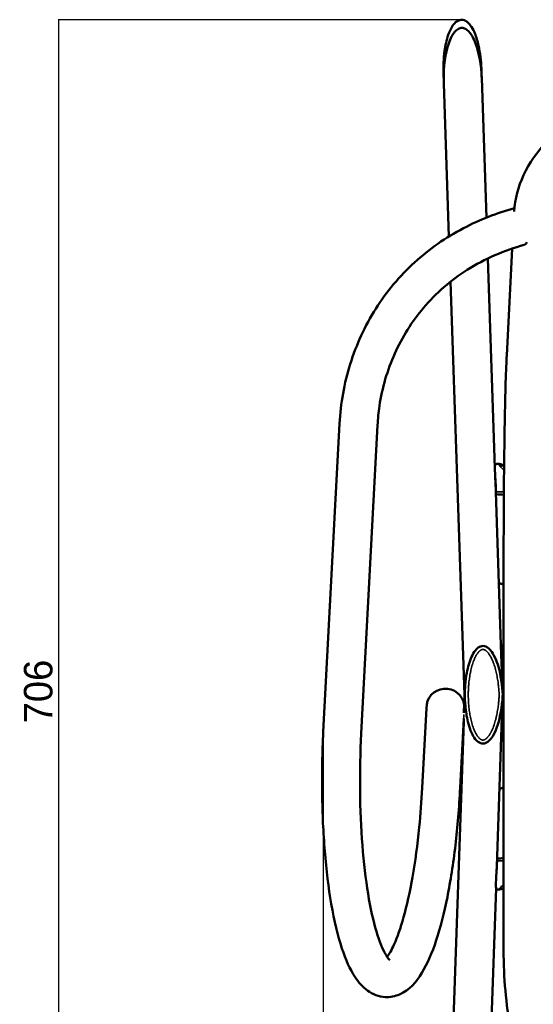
# Model space of a CAD drawing. Header units: millimetres. Extents: x -333 to 1439, y -332 to 1484.
# Tile 2 of 10: x -333 to -63, y -14 to 503. Entities that reach past the tile are written whole.
import ezdxf

# ---------------------------------------------------------------- set-up
doc = ezdxf.new("R2010")
doc.units = ezdxf.units.MM
doc.layers.add('QUOTE', color=252, linetype='Continuous')
doc.layers.add('Visibile (ISO)', color=7, linetype='Continuous', lineweight=50)
doc.layers.add('Visibile sottile (ISO)', color=7, linetype='Continuous', lineweight=35)
doc.dimstyles.get("Standard").update_dxf_attribs({"dimtxt": 15, "dimasz": 0.18, "dimexe": 0.18, "dimexo": 0.0625, "dimgap": 3, "dimtad": 1, "dimdec": 0, "dimzin": 0, "dimdsep": 46, "dimtxsty": 'Standard', "dimblk": 'ARCHTICK', "dimcen": 0.09, "dimadec": 0, "dimazin": 0, "dimtfac": 1, "dimtdec": 0, "dimtofl": 0, "dimtmove": 0, "dimatfit": 3, "dimfxl": 0, "dimtolj": 1, "dimtzin": 0, "dimarcsym": 0})

# ---------------------------------------------------------------- blocks, each defined once
blk = doc.blocks.new('_ArchTick')
at = {"color": 0, "linetype": 'ByBlock', "const_width": 0.15}
blk.add_lwpolyline([(-0.5, -0.5), (0.5, 0.5)], dxfattribs=at)
blk = doc.blocks.new('*D8')
at = {"layer": 'Defpoints', "color": 0}
for p in [(-100.46, 503.17), (-312.55, -202.79), (213, -202.79)]:
    blk.add_point(p, dxfattribs=at)
at = {"layer": 'QUOTE', "color": 0, "lineweight": -2}
for p, q in [((-100.52, 503.17), (-312.73, 503.17)), ((-312.55, 503.17), (-312.55, -202.79)), ((212.94, -202.79), (-312.73, -202.79))]:
    blk.add_line(p, q, dxfattribs=at)
at = {"layer": 'QUOTE', "color": 0, "lineweight": -2, "xscale": 0.18, "yscale": 0.18, "zscale": 0.18}
for p, rotation in [((-312.55, 503.17), 90), ((-312.55, -202.79), 270)]:
    blk.add_blockref('_ArchTick', p, dxfattribs=dict(at, rotation=rotation))
at = {"layer": 'QUOTE', "color": 0, "insert": (-323.05, 150.19), "char_height": 15, "attachment_point": 5, "rotation": 90}
blk.add_mtext('\\A1;706', dxfattribs=at)
blk = doc.blocks.new('*D9')
at = {"layer": 'Defpoints', "color": 0}
for p in [(-173.2, 128.99), (593.2, 128.99), (593.2, -332.1)]:
    blk.add_point(p, dxfattribs=at)
at = {"layer": 'QUOTE', "color": 0, "lineweight": -2}
for p, q in [((-173.2, 128.92), (-173.2, -332.28)), ((593.2, 128.92), (593.2, -332.28)), ((-173.2, -332.1), (593.2, -332.1))]:
    blk.add_line(p, q, dxfattribs=at)
at = {"layer": 'QUOTE', "color": 0, "lineweight": -2, "xscale": 0.18, "yscale": 0.18, "zscale": 0.18, "rotation": 180}
blk.add_blockref('_ArchTick', (-173.2, -332.1), dxfattribs=at)
at = {"layer": 'QUOTE', "color": 0, "lineweight": -2, "xscale": 0.18, "yscale": 0.18, "zscale": 0.18}
blk.add_blockref('_ArchTick', (593.2, -332.1), dxfattribs=at)
at = {"layer": 'QUOTE', "color": 0, "insert": (210, -321.6), "char_height": 15, "attachment_point": 5}
blk.add_mtext('\\A1;766', dxfattribs=at)

msp = doc.modelspace()

# ---------------------------------------------------------------- linework, layer by layer
at = {"layer": 'Visibile (ISO)'}
for p, q in [((-89.96, 473.51), (-90.09, 477.51)), ((-109.89, 470.68), (-110.02, 474.73)), ((-89.96, 473.47), (-89.96, 473.47)), ((-89.92, 472.5), (-87.43, 399.25)), ((-109.89, 470.68), (-109.89, 470.68)), ((-109.85, 469.71), (-107.11, 389.37)), ((-73.81, 383.01), (-76.75, 326.83)), ((-86.69, 377.78), (-82.95, 267.78)), ((-106.3, 365.6), (-98.91, 148.5)), ((-173.2, 128.99), (-164.62, 291.02)), ((-153.25, 128.09), (-144.67, 290.12)), ((-82.7, 260.48), (-79.6, 169.55)), ((-82.64, 258.8), (-82.59, 258.8)), ((-78.37, 223.43), (-78.37, 12.67)), ((-79.77, 172.89), (-79.16, 172.93)), ((-79.6, 169.55), (-78.88, 148.5)), ((-79.56, 168.42), (-79.15, 168.45)), ((-99.23, 139.01), (-98.91, 148.5)), ((-98.82, 148.5), (-98.91, 148.5)), ((-98.82, 148.5), (-98.91, 148.5)), ((-98.82, 148.5), (-98.82, 148.5)), ((-98.82, 148.5), (-98.82, 148.5)), ((-81.95, 58.43), (-78.96, 147.05)), ((-79.35, 134.76), (-78.88, 148.5)), ((-118.98, 141.51), (-121.21, 99.51)), ((-99.3, 135.97), (-101.23, 99.51)), ((-79.25, 137.7), (-79.15, 137.7)), ((-109.85, -172.71), (-99.39, 134.42)), ((-79.41, 133.23), (-79.16, 133.22)), ((-89.92, -175.5), (-82.35, 46.81))]:
    msp.add_line(p, q, dxfattribs=at)
msp.add_arc((-108.98, 141.72), 10, 8.2189, 181.2398, dxfattribs=at)
for centre, major_axis, end_param in [((-154.65, 290.57), (9.98, -0.45), 6.283134), ((-163.23, 128.54), (-9.97, 0.45), 6.283111)]:
    msp.add_ellipse(centre, major_axis=major_axis, ratio=0.010685, start_param=6.2831, end_param=end_param, dxfattribs=at)
for points, degree, knots in [([(-110.02, 474.73), (-110.16, 478.76), (-109.99, 482.82), (-109.03, 489.71), (-108.44, 492.59), (-106.94, 496.88), (-106.29, 498.39), (-104.91, 500.54), (-104.32, 501.29), (-103.22, 502.23), (-102.79, 502.52), (-102.04, 502.87), (-101.75, 502.98), (-101.12, 503.13), (-100.79, 503.17), (-100.46, 503.17)], 3, [0, 0, 0, 0, 1.210973, 1.210973, 2.085439, 2.085439, 2.572767, 2.572767, 2.85236, 2.85236, 3.005471, 3.005471, 3.09962, 3.09962, 3.198381, 3.198381, 3.198381, 3.198381]), ([(-100.46, 503.17), (-100.01, 503.17), (-99.56, 503.09), (-98.7, 502.81), (-98.29, 502.6), (-97.45, 502.06), (-97.03, 501.69), (-96.12, 500.74), (-95.65, 500.11), (-94.56, 498.41), (-94.01, 497.28), (-92.68, 494.04), (-92.06, 491.85), (-90.68, 485.68), (-90.23, 481.59), (-90.09, 477.51)], 3, [0, 0, 0, 0, 0.134454, 0.134454, 0.271037, 0.271037, 0.435163, 0.435163, 0.666728, 0.666728, 1.041591, 1.041591, 1.717404, 1.717404, 2.940452, 2.940452, 2.940452, 2.940452]), ([(-109.85, 469.71), (-109.87, 470.13), (-109.88, 470.56), (-109.89, 471.09), (-109.89, 471.2), (-109.99, 478.63), (-109.04, 485.66), (-106.34, 493.5), (-105.22, 495.6), (-103.45, 497.57), (-102.84, 498.11), (-101.85, 498.62), (-101.55, 498.74), (-100.94, 498.89), (-100.64, 498.93), (-100.33, 498.93)], 3, [-2.142959, -2.142959, -2.142959, -2.142959, -2.07986, -2.07986, -2.064708, -2.064708, -0.982858, -0.982858, -0.424302, -0.424302, -0.189048, -0.189048, -0.090793, -0.090793, 0, 0, 0, 0]), ([(-100.33, 498.93), (-100.03, 498.93), (-99.73, 498.89), (-99.11, 498.74), (-98.8, 498.62), (-97.8, 498.1), (-97.17, 497.57), (-95.33, 495.58), (-94.15, 493.48), (-91.3, 485.91), (-90.16, 479.38), (-89.92, 472.5)], 3, [-4.146015, -4.146015, -4.146015, -4.146015, -4.056245, -4.056245, -3.958445, -3.958445, -3.72321, -3.72321, -3.163487, -3.163487, -2.142959, -2.142959, -2.142959, -2.142959]), ([(-72.79, 402.46), (-72.45, 409), (-70.74, 415.49), (-64.93, 427.84), (-60.79, 433.76), (-50.19, 445.16), (-43.55, 450.66), (-28.03, 461.01), (-19, 465.87), (0.9, 474.65), (11.86, 478.6), (35.13, 485.43), (47.53, 488.34), (73.21, 493.03), (86.6, 494.84), (114.61, 497.37), (129.42, 498.02), (144.14, 498.02)], 3, [0.000219, 0.000219, 0.000219, 0.000219, 3.784542, 3.784542, 7.628383, 7.628383, 11.710449, 11.710449, 15.93265, 15.93265, 20.159023, 20.159023, 24.35367, 24.35367, 28.52222, 28.52222, 32.940152, 32.940152, 32.940152, 32.940152]), ([(-164.62, 291.02), (-164.11, 301.6), (-162.22, 312.2), (-155.86, 332.49), (-151.31, 342.34), (-139.94, 360.3), (-133.03, 368.57), (-117.52, 382.75), (-108.81, 388.81), (-91.04, 398.14), (-81.96, 401.65), (-72.67, 404.26)], 3, [0, 0, 0, 0, 3.199219, 3.199219, 6.41607, 6.41607, 9.603927, 9.603927, 12.74063, 12.74063, 15.631885, 15.631885, 15.631885, 15.631885]), ([(-67.51, 384.97), (-78.02, 382), (-88.28, 377.64), (-106.1, 366.41), (-113.95, 359.61), (-126.64, 344.63), (-131.76, 336.45), (-139.56, 319.08), (-142.28, 309.72), (-144.17, 296.9), (-144.5, 293.51), (-144.67, 290.12)], 3, [0, 0, 0, 0, 3.278839, 3.278839, 6.335792, 6.335792, 9.196067, 9.196067, 12.088901, 12.088901, 13.117493, 13.117493, 13.117493, 13.117493]), ([(-67.51, 384.97), (-67.47, 384.98), (-67.44, 384.99), (-67.03, 385.12), (-66.7, 385.31), (-66.3, 385.8), (-66.22, 386.07), (-66.26, 386.4)], 3, [1.6261729, 1.6261729, 1.6261729, 1.6261729, 1.6386232, 1.6386232, 1.7751232, 1.7751232, 1.8973214, 1.8973214, 1.8973214, 1.8973214]), ([(-78.37, 223.43), (-78.37, 232.88), (-78.34, 242.58), (-78.22, 261.3), (-78.12, 270.51), (-77.89, 287.58), (-77.74, 295.61), (-77.41, 309.75), (-77.22, 315.98), (-76.93, 323.17), (-76.84, 325.1), (-76.75, 326.83)], 3, [0, 0, 0, 0, 2.854377, 2.854377, 5.692266, 5.692266, 8.531425, 8.531425, 11.37485, 11.37485, 12.570822, 12.570822, 12.570822, 12.570822]), ([(-82.77, 269.75), (-82.78, 269.75), (-82.78, 269.75), (-82.79, 269.74), (-82.84, 269.65), (-82.9, 269.24), (-82.94, 268.62), (-82.97, 267.01), (-82.9, 264.8), (-82.84, 263.6), (-82.67, 260.98), (-82.49, 258.34), (-82.42, 257.04), (-82.38, 255.96), (-82.39, 255.15)], 5, [-21.125911, -21.125911, -21.125911, -21.125911, -21.125911, -21.125911, -20.522364, -20.522364, -20.522364, -13.755748, -13.755748, -13.755748, -7.061232, -7.061232, -7.061232, 0, 0, 0, 0, 0, 0]), ([(-81.25, 269.85), (-80.91, 269.87), (-80.57, 269.84), (-79.97, 269.69), (-79.69, 269.57), (-79.27, 269.35), (-79.1, 269.24), (-78.78, 269.01), (-78.64, 268.9), (-78.48, 268.77), (-78.46, 268.75), (-78.44, 268.74)], 3, [0, 0, 0, 0, 0.104429, 0.104429, 0.2026964, 0.2026964, 0.2900416, 0.2900416, 0.395166, 0.395166, 0.4080891, 0.4080891, 0.4080891, 0.4080891]), ([(-82.88, 264.57), (-82.88, 264.55), (-82.88, 264.53), (-82.88, 264.42), (-82.88, 264.31), (-82.88, 264.14), (-82.87, 264.1), (-82.87, 264.03), (-82.87, 264.01), (-82.87, 263.95), (-82.87, 263.93), (-82.87, 263.87), (-82.87, 263.84), (-82.86, 263.75), (-82.86, 263.7), (-82.85, 263.38), (-82.83, 263.1), (-82.8, 262.5), (-82.78, 262.18), (-82.74, 261.48), (-82.72, 261.09), (-82.7, 260.64), (-82.7, 260.56), (-82.7, 260.48)], 3, [0.118271, 0.118271, 0.118271, 0.118271, 0.1328527, 0.1328527, 0.1967556, 0.1967556, 0.2159647, 0.2159647, 0.2277711, 0.2277711, 0.2384498, 0.2384498, 0.2520632, 0.2520632, 0.2735045, 0.2735045, 0.3704548, 0.3704548, 0.4653697, 0.4653697, 0.5818391, 0.5818391, 0.6097978, 0.6097978, 0.6097978, 0.6097978]), ([(-82.59, 258.8), (-82.59, 258.8), (-82.58, 258.8), (-82.57, 258.83), (-82.55, 258.88), (-82.54, 258.97)], 3, [-0.2509973, -0.2509973, -0.2509973, -0.2509973, -0.2316454, -0.2316454, -0.150484, -0.150484, -0.150484, -0.150484]), ([(-80.02, 206.89), (-80.17, 206.89), (-80.31, 206.89), (-80.6, 206.9), (-80.74, 206.9), (-80.88, 206.9)], 3, [-0.0878354, -0.0878354, -0.0878354, -0.0878354, -0.04391771, -0.04391771, -0.00185981, -0.00185981, -0.00185981, -0.00185981]), ([(-78.37, 206.02), (-78.43, 206.09), (-78.49, 206.17), (-78.68, 206.38), (-78.83, 206.5), (-79.15, 206.69), (-79.32, 206.76), (-79.67, 206.86), (-79.84, 206.88), (-80.02, 206.89)], 3, [0.0227003, 0.0227003, 0.0227003, 0.0227003, 0.0605497, 0.0605497, 0.1302778, 0.1302778, 0.190026, 0.190026, 0.2435612, 0.2435612, 0.2435612, 0.2435612]), ([(-78.88, 148.5), (-79.33, 158.52), (-81.49, 164.58), (-83.06, 168.49), (-83.87, 169.98), (-85.24, 171.88), (-85.83, 172.52), (-86.93, 173.42), (-87.4, 173.67), (-88.28, 174.04), (-88.73, 174.11), (-89.6, 174.16), (-90.06, 174.06), (-90.81, 173.82), (-91.25, 173.61), (-92.26, 172.88), (-92.78, 172.37), (-94.05, 170.79), (-94.71, 169.59), (-96.35, 165.99), (-97.17, 163.08), (-98.54, 155.71), (-98.78, 151.57), (-98.82, 148.5)], 3, [0.00001, 0.00001, 0.00001, 0.00001, 3.007543, 3.007543, 5.698819, 5.698819, 7.611268, 7.611268, 9.357054, 9.357054, 11.769554, 11.769554, 15.380869, 15.380869, 18.980695, 18.980695, 23.144946, 23.144946, 30.205533, 30.205533, 44.929615, 44.929615, 64.952185, 64.952185, 64.952185, 64.952185]), ([(-79.16, 172.93), (-79.06, 173.46), (-78.92, 173.99), (-78.63, 174.83), (-78.51, 175.14), (-78.37, 175.45)], 3, [0.000001, 0.000001, 0.000001, 0.000001, 0.2375409, 0.2375409, 0.3807731, 0.3807731, 0.3807731, 0.3807731]), ([(-78.37, 170.94), (-78.5, 170.65), (-78.62, 170.35), (-78.9, 169.52), (-79.05, 168.99), (-79.15, 168.45)], 3, [1.7159594, 1.7159594, 1.7159594, 1.7159594, 1.8157702, 1.8157702, 1.9936176, 1.9936176, 1.9936176, 1.9936176]), ([(-98.82, 148.5), (-98.76, 143.41), (-98.25, 139.82), (-97.35, 134.8), (-96.58, 131.57), (-94.66, 127.29), (-94, 126.16), (-92.93, 124.81), (-92.41, 124.22), (-91.37, 123.48), (-90.93, 123.22), (-90.12, 122.96), (-89.65, 122.84), (-88.77, 122.89), (-88.33, 122.94), (-87.19, 123.42), (-86.72, 123.75), (-85.57, 124.7), (-84.96, 125.49), (-83.76, 127.21), (-82.91, 128.78), (-80.14, 136.1), (-79.15, 142.66), (-78.88, 148.5)], 3, [0.000011, 0.000011, 0.000011, 0.000011, 1.527039, 1.527039, 3.25112, 3.25112, 4.112807, 4.112807, 4.535635, 4.535635, 4.763827, 4.763827, 4.906105, 4.906105, 4.981874, 4.981874, 5.061091, 5.061091, 5.236001, 5.236001, 5.582204, 5.582204, 6.416557, 6.416557, 6.416557, 6.416557]), ([(-79.15, 137.7), (-79.06, 137.24), (-78.95, 136.78), (-78.68, 135.95), (-78.54, 135.58), (-78.37, 135.21)], 3, [0.000001, 0.000001, 0.000001, 0.000001, 0.2049947, 0.2049947, 0.3764452, 0.3764452, 0.3764452, 0.3764452]), ([(-79.16, 133.22), (-79.02, 132.52), (-78.82, 131.82), (-78.5, 130.99), (-78.44, 130.84), (-78.37, 130.7)], 3, [-0.6270056, -0.6270056, -0.6270056, -0.6270056, -0.3144345, -0.3144345, -0.2466559, -0.2466559, -0.2466559, -0.2466559]), ([(-101.23, 99.51), (-101.76, 89.25), (-102.6, 79.06), (-104.86, 59.8), (-106.3, 50.57), (-109.67, 33.81), (-111.63, 26.16), (-116.02, 12.84), (-118.47, 7.13), (-124.32, -2.49), (-127.84, -6.65), (-135.37, -9.94), (-138.03, -10.49), (-144.06, -10.17), (-147.31, -8.85), (-152.56, -5.1), (-154.67, -2.65), (-159.24, 4.25), (-161.45, 9.26), (-165.61, 21.82), (-167.49, 29.74), (-170.47, 47), (-171.63, 56.37), (-173.22, 75.88), (-173.7, 86.15), (-173.97, 107.24), (-173.76, 118.25), (-173.2, 128.99)], 3, [0, 0, 0, 0, 3.102897, 3.102897, 6.226796, 6.226796, 9.372012, 9.372012, 12.577561, 12.577561, 15.956511, 15.956511, 17.438768, 17.438768, 19.364179, 19.364179, 21.393114, 21.393114, 24.429281, 24.429281, 27.849866, 27.849866, 31.088422, 31.088422, 34.242634, 34.242634, 37.487941, 37.487941, 37.487941, 37.487941]), ([(-153.25, 128.09), (-153.76, 118.22), (-153.98, 108.08), (-153.78, 88.34), (-153.36, 78.55), (-151.94, 60.28), (-150.93, 51.64), (-148.43, 36.38), (-146.93, 29.6), (-143.7, 18.76), (-141.91, 14.53), (-139.22, 9.97), (-138.17, 9.06), (-138.17, 9.06)], 3, [0, 0, 0, 0, 2.986677, 2.986677, 5.986432, 5.986432, 8.979945, 8.979945, 11.949975, 11.949975, 14.858859, 14.858859, 17.139015, 17.139015, 17.139015, 17.139015]), ([(-91.69, 123.7), (-91.6, 123.64), (-91.5, 123.58), (-91.28, 123.44), (-91.15, 123.37), (-91.02, 123.3)], 3, [-0.26113166, -0.26113166, -0.26113166, -0.26113166, -0.22823004, -0.22823004, -0.18352829, -0.18352829, -0.18352829, -0.18352829]), ([(-139.65, 10.78), (-138.61, 12.16), (-137.28, 14.42), (-134.28, 21.06), (-132.57, 25.91), (-129.27, 37.68), (-127.68, 44.85), (-124.89, 60.75), (-123.68, 69.68), (-122.1, 85.62), (-121.58, 92.54), (-121.21, 99.51)], 3, [22.215346, 22.215346, 22.215346, 22.215346, 24.298125, 24.298125, 26.915679, 26.915679, 29.750432, 29.750432, 32.688708, 32.688708, 34.800711, 34.800711, 34.800711, 34.800711]), ([(-80.02, 99.26), (-80.17, 99.26), (-80.31, 99.26), (-80.49, 99.25), (-80.53, 99.25), (-80.56, 99.25)], 3, [0.00000168, 0.00000168, 0.00000168, 0.00000168, 0.04391938, 0.04391938, 0.05381899, 0.05381899, 0.05381899, 0.05381899]), ([(-78.37, 100.13), (-78.43, 100.05), (-78.49, 99.98), (-78.68, 99.77), (-78.83, 99.65), (-79.15, 99.46), (-79.32, 99.39), (-79.67, 99.29), (-79.84, 99.27), (-80.02, 99.26)], 3, [-0.2197306, -0.2197306, -0.2197306, -0.2197306, -0.1820752, -0.1820752, -0.1127044, -0.1127044, -0.0532625, -0.0532625, -0.0000017, -0.0000017, -0.0000017, -0.0000017]), ([(-82.23, 46.23), (-82.27, 46.23), (-82.32, 46.48), (-82.41, 47.63), (-82.44, 48.71), (-82.38, 51.46), (-82.29, 53.04), (-82.12, 55.82), (-82.04, 56.96), (-81.94, 58.6), (-81.91, 59.2), (-81.88, 60.03), (-81.87, 60.3), (-81.86, 60.74), (-81.86, 60.92), (-81.86, 61.09)], 3, [-1.857606, -1.857606, -1.857606, -1.857606, -1.539831, -1.539831, -1.099047, -1.099047, -0.661497, -0.661497, -0.348484, -0.348484, -0.170352, -0.170352, -0.084313, -0.084313, -0.015545, -0.015545, -0.015545, -0.015545]), ([(-78.37, 47.13), (-78.65, 46.94), (-78.94, 46.75), (-79.54, 46.45), (-79.81, 46.34), (-80.43, 46.18), (-80.79, 46.14), (-81.16, 46.16)], 3, [0.0118783, 0.0118783, 0.0118783, 0.0118783, 0.1863522, 0.1863522, 0.2896032, 0.2896032, 0.4041819, 0.4041819, 0.4041819, 0.4041819]), ([(138.63, -202.79), (124.71, -202.79), (110.73, -201.45), (83.44, -196.16), (70, -192.2), (44.24, -181.83), (31.81, -175.38), (8.52, -160.32), (-2.44, -151.63), (-22.4, -132.42), (-31.48, -121.81), (-47.37, -99.17), (-54.25, -87.03), (-65.48, -61.79), (-69.89, -48.57), (-76.05, -21.66), (-77.83, -7.85), (-78.34, 8.18), (-78.37, 10.43), (-78.37, 12.67)], 3, [0, 0, 0, 0, 4.174745, 4.174745, 8.342617, 8.342617, 12.511449, 12.511449, 16.680158, 16.680158, 20.848664, 20.848664, 25.016508, 25.016508, 29.183712, 29.183712, 33.350524, 33.350524, 34.028622, 34.028622, 34.028622, 34.028622])]:
    msp.add_open_spline(points, degree=degree, knots=knots, dxfattribs=at)
for points, degree in [([(-89.96, 473.47), (-89.95, 473.3), (-89.95, 473.14), (-89.94, 472.98)], 3), ([(-109.87, 470.2), (-109.87, 470.36), (-109.88, 470.52), (-109.89, 470.68)], 3), ([(-82.77, 269.75), (-82.27, 269.78), (-81.76, 269.81), (-81.25, 269.85)], 3), ([(-78.44, 268.74), (-78.34, 268.66), (-78.24, 268.57), (-78.14, 268.49)], 3), ([(-82.39, 255.15), (-82.39, 254.83), (-82.4, 254.55), (-82.42, 254.32), (-82.45, 254.14), (-82.48, 254.02)], 5), ([(-78.27, 253.6), (-79.67, 253.69), (-81.07, 253.77), (-82.47, 253.85)], 3), ([(-98.67, 152.4), (-98.6, 153.51), (-98.51, 154.6), (-98.39, 155.66)], 3), ([(-98.82, 148.5), (-98.82, 148.98), (-98.81, 149.46), (-98.79, 149.93)], 3), ([(-98.73, 145.6), (-98.66, 144.26), (-98.56, 142.94), (-98.42, 141.66)], 3), ([(-78.96, 147.05), (-78.93, 147.53), (-78.91, 148.01), (-78.88, 148.5)], 3), ([(-79.56, 141.28), (-79.4, 142.35), (-79.27, 143.44), (-79.16, 144.55)], 3), ([(-81.81, 62.41), (-80.67, 62.46), (-79.52, 62.53), (-78.37, 62.59)], 3), ([(-81.16, 46.16), (-81.52, 46.18), (-81.87, 46.2), (-82.23, 46.23)], 3), ([(-81.16, 46.16), (-81.16, 46.16), (-81.16, 46.16), (-81.16, 46.16)], 3)]:
    msp.add_open_spline(points, degree=degree, dxfattribs=at)
for points, weights in [([(-79.15, 168.45), (-79.15, 170.69), (-79.16, 172.93)], [0.999998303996, 0.999995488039, 0.999994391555]), ([(-79.15, 137.7), (-79.15, 135.46), (-79.16, 133.22)], [0.999998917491, 0.999997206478, 0.999997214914])]:
    msp.add_rational_spline(points, weights, degree=2, dxfattribs=at)
at = {"layer": 'Visibile sottile (ISO)'}
for p, q in [((-82.39, 255.15), (-82.43, 257.05)), ((-78.26, 255.17), (-82.39, 255.15)), ((-99.25, 138.17), (-101.3, 99.51)), ((-101.3, 99.51), (-101.23, 99.51)), ((-81.87, 60.81), (-81.9, 59.45)), ((-81.86, 61.21), (-78.37, 61.19))]:
    msp.add_line(p, q, dxfattribs=at)
for centre, major_axis, ratio, start_param, end_param in [((-79.88, 266.05), (1.88, 2.33), 0.835915, 0.062823, 0.918317), ((-80.03, 49.63), (1.72, -2.46), 0.852473, 5.468403, 6.256238)]:
    msp.add_ellipse(centre, major_axis=major_axis, ratio=ratio, start_param=start_param, end_param=end_param, dxfattribs=at)
for points, knots in [([(-80.29, 268.71), (-80.41, 268.85), (-80.62, 269.1), (-80.83, 269.37), (-80.97, 269.54), (-81.05, 269.65), (-81.12, 269.73), (-81.17, 269.8), (-81.21, 269.84), (-81.24, 269.85), (-81.25, 269.85), (-81.25, 269.85)], [-0.104458, -0.104458, -0.104458, -0.104458, 0.794985, 1.574053, 1.947236, 2.307712, 2.640427, 2.955017, 3.253158, 3.526753, 3.574043, 3.574043, 3.574043, 3.574043]), ([(-78.16, 266.5), (-78.25, 266.58), (-78.33, 266.66), (-78.42, 266.75), (-78.55, 266.88), (-78.68, 267), (-78.8, 267.12), (-78.92, 267.24), (-79.04, 267.36), (-79.16, 267.48), (-79.38, 267.71), (-79.59, 267.93), (-79.78, 268.14), (-79.97, 268.34), (-80.14, 268.53), (-80.29, 268.71)], [0.070631, 0.070631, 0.070631, 0.070631, 0.491305, 0.491305, 0.491305, 1.129628, 1.129628, 1.129628, 1.756408, 1.756408, 1.756408, 2.975944, 2.975944, 2.975944, 4.134684, 4.134684, 4.134684, 4.134684]), ([(-78.14, 268.49), (-78.23, 268.56), (-78.31, 268.63), (-78.38, 268.69), (-78.4, 268.7), (-78.42, 268.72), (-78.44, 268.74)], [0.1083487, 0.1083487, 0.1083487, 0.1083487, 0.7784608, 0.7784608, 0.7784608, 0.9766286, 0.9766286, 0.9766286, 0.9766286]), ([(-80.71, 148.5), (-80.78, 149.89), (-80.94, 152.14), (-81.34, 155.37), (-81.8, 158.19), (-82.34, 160.64), (-82.86, 162.58), (-83.31, 164.05), (-83.82, 165.48), (-84.38, 166.85), (-84.9, 167.96), (-85.37, 168.81), (-85.75, 169.44), (-86.16, 170.04), (-86.57, 170.58), (-86.94, 170.99), (-87.24, 171.29), (-87.48, 171.51), (-87.73, 171.7), (-87.96, 171.87), (-88.2, 172), (-88.42, 172.12), (-88.63, 172.2), (-88.83, 172.26), (-89.03, 172.29), (-89.21, 172.31), (-89.35, 172.3), (-89.5, 172.29), (-89.64, 172.27), (-89.77, 172.23), (-89.9, 172.19), (-90.08, 172.13), (-90.29, 172.02), (-90.51, 171.89), (-90.74, 171.73), (-90.97, 171.54), (-91.2, 171.33), (-91.4, 171.13), (-91.6, 170.91), (-91.87, 170.59), (-92.2, 170.14), (-92.58, 169.57), (-92.88, 169.06), (-93.11, 168.63), (-93.29, 168.27), (-93.52, 167.79), (-93.89, 166.96), (-94.35, 165.79), (-94.82, 164.35), (-95.24, 162.89), (-95.61, 161.33), (-96.04, 159.27), (-96.44, 156.71), (-96.69, 154.37), (-96.85, 152.31), (-96.95, 150.57), (-96.98, 149.18), (-96.99, 148.5)], [0.037748, 0.037748, 0.037748, 0.037748, 4.210592, 6.796189, 9.816371, 12.773362, 14.314167, 15.850748, 17.372225, 18.876999, 20.287119, 21.03794, 21.78225, 22.504834, 23.208793, 23.832515, 24.16329, 24.487, 24.797717, 25.101282, 25.3486, 25.608091, 25.855361, 26.017654, 26.241723, 26.457359, 26.562723, 26.670047, 26.889438, 27.00056, 27.062792, 27.305516, 27.560465, 27.781751, 28.07758, 28.382701, 28.694892, 29.013031, 29.229094, 29.570965, 30.264705, 30.905311, 31.641632, 32.011848, 32.383792, 32.855504, 33.610249, 35.114461, 36.616655, 38.139238, 39.666477, 41.455332, 44.443269, 47.437821, 48.505949, 50.639606, 52.675952, 52.675952, 52.675952, 52.675952]), ([(-96.99, 148.5), (-96.98, 147.11), (-96.88, 144.86), (-96.6, 141.63), (-96.23, 138.83), (-95.78, 136.39), (-95.32, 134.45), (-94.92, 132.98), (-94.47, 131.54), (-93.95, 130.17), (-93.46, 129.06), (-93.03, 128.21), (-92.66, 127.57), (-92.28, 126.96), (-91.88, 126.42), (-91.53, 126), (-91.23, 125.7), (-91, 125.49), (-90.76, 125.29), (-90.54, 125.13), (-90.31, 124.99), (-90.09, 124.88), (-89.89, 124.8), (-89.69, 124.74), (-89.5, 124.71), (-89.32, 124.69), (-89.17, 124.7), (-89.03, 124.71), (-88.88, 124.73), (-88.75, 124.77), (-88.62, 124.81), (-88.44, 124.88), (-88.22, 124.98), (-87.99, 125.12), (-87.76, 125.28), (-87.51, 125.47), (-87.27, 125.68), (-87.07, 125.88), (-86.87, 126.09), (-86.58, 126.41), (-86.24, 126.85), (-85.84, 127.43), (-85.53, 127.93), (-85.28, 128.36), (-85.08, 128.72), (-84.84, 129.19), (-84.44, 130.02), (-83.94, 131.19), (-83.42, 132.62), (-82.96, 134.08), (-82.52, 135.64), (-82.03, 137.71), (-81.54, 140.28), (-81.21, 142.63), (-81.02, 144.35), (-80.92, 145.42), (-80.81, 146.8), (-80.75, 147.83), (-80.71, 148.5)], [0.010891, 0.010891, 0.010891, 0.010891, 4.181284, 6.745026, 9.736376, 12.665011, 14.193268, 15.717205, 17.225636, 18.716868, 20.114049, 20.858642, 21.596456, 22.31164, 23.007332, 23.623007, 23.94846, 24.266487, 24.571308, 24.868699, 25.110479, 25.362699, 25.602722, 25.761171, 25.981877, 26.195423, 26.301244, 26.409584, 26.632259, 26.745688, 26.809829, 27.059689, 27.321783, 27.548437, 27.850545, 28.161525, 28.479273, 28.80269, 29.021905, 29.368195, 30.070293, 30.717827, 31.460714, 31.83413, 32.209198, 32.685028, 33.446831, 34.964752, 36.480171, 38.015436, 39.555241, 41.360854, 44.377703, 47.401015, 48.483085, 49.565046, 50.63765, 52.648877, 52.648877, 52.648877, 52.648877]), ([(-81.16, 46.16), (-81.15, 46.16), (-81.12, 46.16), (-81.06, 46.19), (-80.98, 46.26), (-80.89, 46.35), (-80.78, 46.47), (-80.65, 46.6), (-80.51, 46.74), (-80.42, 46.84), (-80.38, 46.88)], [1.216845, 1.216845, 1.216845, 1.216845, 1.392966, 1.719099, 2.05958, 2.419979, 2.810678, 3.218444, 3.604337, 3.934123, 3.934123, 3.934123, 3.934123]), ([(-80.38, 46.88), (-80.29, 46.98), (-80.19, 47.08), (-80.09, 47.18), (-80.07, 47.2), (-80.05, 47.22), (-80.04, 47.24), (-79.9, 47.38), (-79.76, 47.52), (-79.61, 47.67), (-79.46, 47.82), (-79.29, 47.98), (-79.12, 48.14), (-78.95, 48.31), (-78.76, 48.48), (-78.57, 48.66), (-78.5, 48.72), (-78.44, 48.77), (-78.37, 48.83)], [0.189255, 0.189255, 0.189255, 0.189255, 0.889468, 0.889468, 0.889468, 1.018663, 1.018663, 1.018663, 1.91634, 1.91634, 1.91634, 2.849097, 2.849097, 2.849097, 3.817032, 3.817032, 3.817032, 4.132761, 4.132761, 4.132761, 4.132761])]:
    msp.add_open_spline(points, degree=3, knots=knots, dxfattribs=at)
msp.add_open_spline([(-79.17, 268.85), (-79.17, 268.85), (-79.17, 268.85), (-79.17, 268.85)], degree=3, dxfattribs=at)

# ---------------------------------------------------------------- dimensions: what is measured, and where the dimension line sits
at = {"layer": 'QUOTE'}
dim = msp.add_linear_dim(base=(-312.55, -202.79), p1=(-100.46, 503.17), p2=(213, -202.79), angle=90, dimstyle='Standard', dxfattribs=at)
dim.commit()
dim.dimension.update_dxf_attribs({"geometry": '*D8', "text_midpoint": (-312.55, 150.19), "dimtype": 160})
dim = msp.add_linear_dim(base=(593.2, -332.1), p1=(-173.2, 128.99), p2=(593.2, 128.99), dimstyle='Standard', dxfattribs=at)
dim.commit()
dim.dimension.update_dxf_attribs({"geometry": '*D9', "text_midpoint": (210, -332.1), "dimtype": 160})

doc.saveas('drawing.dxf')
